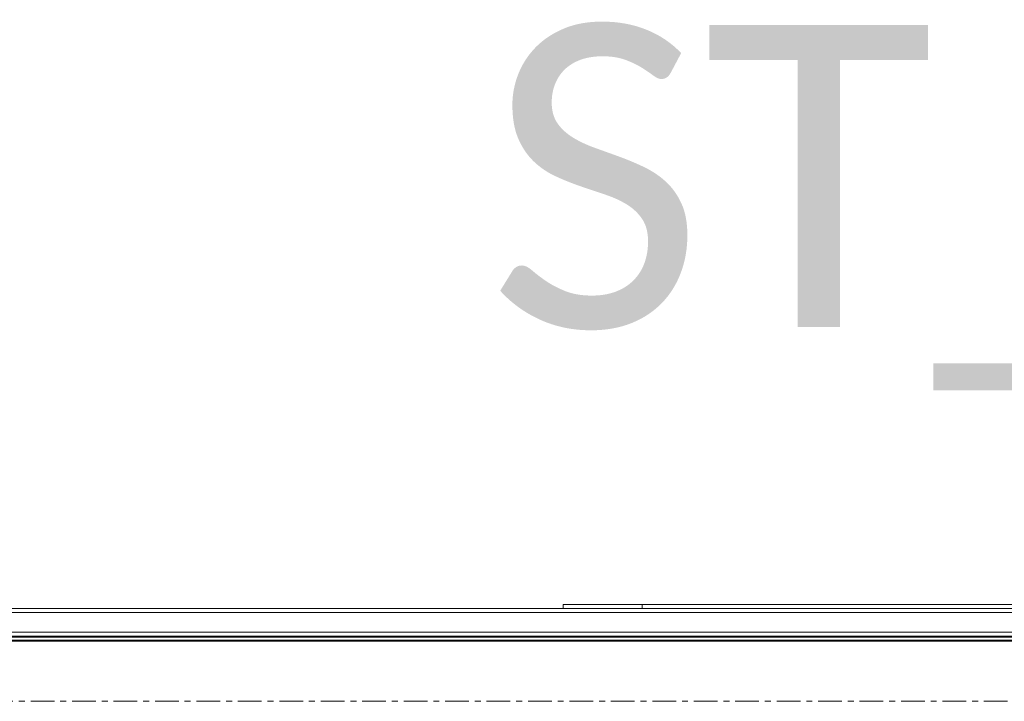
# Model space of a CAD drawing. Header units: millimetres. Extents: x -3388 to 301539, y -5590 to 54660.
# Tile 153 of 216: x 75366 to 75865, y 29700 to 30046. Entities that reach past the tile are written whole.
import ezdxf

# ---------------------------------------------------------------- set-up
doc = ezdxf.new("R2010")
doc.units = ezdxf.units.MM
doc.linetypes.add('stramienlijn', pattern=[21, 12, -3, 3, -3])
for name, color, linetype, lineweight in [('A-ANNO-IDEN', 131, 'Continuous', 18), ('I-FURN', 30, 'Continuous', 13), ('S-GRID', 1, 'Continuous', 9)]:
    doc.layers.add(name, color=color, linetype=linetype, lineweight=lineweight)
doc.styles.add('Calibri', font='calibri.ttf', dxfattribs={"height": 153.100159})

# ---------------------------------------------------------------- blocks, each defined once
blk = doc.blocks.new('300_82_oth_Cascando Whiteboard Round 20 - 4104___default_dwg_72_CADO_WH_D2_ME_WH_4104-19556229-4e verdieping - bouwdeel 3_ 4_ 5')
at = {"layer": 'I-FURN', "color": 8, "lineweight": 9}
for p, q in [((804, 4), (807.04, 4)), ((837.27, 4), (844, 4)), ((844, 4), (837.27, 4)), ((802, -14.5), (802, -14))]:
    blk.add_line(p, q, dxfattribs=at)
at = {"layer": 'I-FURN', "color": 8, "lineweight": 9, "flags": 128}
for points in [[(807.04, 4), (804, 4), (804, 2), (804, 4)], [(10.75, -14.5), (18, -14.5), (1466, -14.5), (1476.75, -14.5)], [(1476.47, -14), (1466, -14), (18, -14), (11.53, -14)]]:
    blk.add_lwpolyline(points, dxfattribs=at)
blk = doc.blocks.new('300_82_oth_Cascando Whiteboard Round 20 - 4104___default_dwg_72cado_wh21AD191D793464E4B9ED8C6E3807C616E-19556230-4e verdieping - bouwdeel 3_ 4_ 5')
blk.add_blockref('300_82_oth_Cascando Whiteboard Round 20 - 4104___default_dwg_72_CADO_WH_D2_ME_WH_4104-19556229-4e verdieping - bouwdeel 3_ 4_ 5', (0, 0))
blk = doc.blocks.new('300_82_oth_Cascando Whiteboard Round 20 - 4104___default_dwg_72CADO_WH_D3_ME_WH_BOARD_4104-19556231-4e verdieping - bouwdeel 3_ 4_ 5')
at = {"layer": 'I-FURN', "color": 8, "lineweight": 9}
for p, q in [((20, -12), (1468, -12)), ((1468, -12.5), (20, -12.5))]:
    blk.add_line(p, q, dxfattribs=at)
blk = doc.blocks.new('300_82_oth_Cascando Whiteboard Round 20 - 4104___default_dwg_72CADO_WH_D3_ME_WH_FRAME_4104-19556232-4e verdieping - bouwdeel 3_ 4_ 5')
at = {"layer": 'I-FURN', "color": 8, "lineweight": 9}
for p, q in [((1468, 2), (20, 2)), ((804, 4), (804, 2)), ((804, 4), (807.04, 4)), ((844, 4), (804, 4)), ((804, 4), (844, 4)), ((807.04, 4), (804, 4)), ((837.13, 4), (844, 4)), ((844, 4), (837.13, 4)), ((20, -12), (1468, -12))]:
    blk.add_line(p, q, dxfattribs=at)
at = {"layer": 'I-FURN', "color": 8, "lineweight": 9, "flags": 128}
for points in [[(20, 2), (382, 2), (744, 2), (1106, 2), (1468, 2)], [(1468, 2), (1106, 2), (744, 2), (382, 2), (20, 2)], [(1468, 0), (1106, 0), (744, 0), (382, 0), (20, 0)], [(20, 0), (382, 0), (744, 0), (1106, 0), (1468, 0)], [(804, 2), (804, 2.5), (804, 3), (804, 3.5), (804, 4)], [(804, 4), (804, 3.5), (804, 3), (804, 2.5), (804, 2)], [(844, 2), (844, 2.5), (844, 3), (844, 3.5), (844, 4)], [(1186, 4), (1116, 4), (980, 4), (844, 4)], [(844, 4), (844, 3.5), (844, 3), (844, 2.5), (844, 2)], [(844, 4), (980, 4), (1116, 4), (1186, 4)], [(20, -10), (382, -10), (744, -10), (1106, -10), (1468, -10)], [(1468, -10), (1106, -10), (744, -10), (382, -10), (20, -10)], [(1468, -12), (1106, -12), (744, -12), (382, -12), (20, -12)], [(20, -12), (382, -12), (744, -12), (1106, -12), (1468, -12)]]:
    blk.add_lwpolyline(points, dxfattribs=at)
blk = doc.blocks.new('300_82_oth_Cascando Whiteboard Round 20 - 4104___default_dwg_EDWG3FA6B10C5DB54CC1AB4491F623A3088D-19556233-4e verdieping - bouwdeel 3_ 4_ 5')
for name in ['300_82_oth_Cascando Whiteboard Round 20 - 4104___default_dwg_72CADO_WH_D3_ME_WH_FRAME_4104-19556232-4e verdieping - bouwdeel 3_ 4_ 5', '300_82_oth_Cascando Whiteboard Round 20 - 4104___default_dwg_72cado_wh21AD191D793464E4B9ED8C6E3807C616E-19556230-4e verdieping - bouwdeel 3_ 4_ 5', '300_82_oth_Cascando Whiteboard Round 20 - 4104___default_dwg_72CADO_WH_D3_ME_WH_BOARD_4104-19556231-4e verdieping - bouwdeel 3_ 4_ 5']:
    blk.add_blockref(name, (0, 0))
blk = doc.blocks.new('300_82_oth_Cascando Whiteboard Round 20 - 4104___default_dwg-19556228-4e verdieping - bouwdeel 3_ 4_ 5')
blk.add_blockref('300_82_oth_Cascando Whiteboard Round 20 - 4104___default_dwg_EDWG3FA6B10C5DB54CC1AB4491F623A3088D-19556233-4e verdieping - bouwdeel 3_ 4_ 5', (0, 0))
blk = doc.blocks.new('300_82_oth_Cascando Whiteboard Round 20 - Cascando Whiteboard Round 20_ 1190x1540mm-19556236-4e verdieping - bouwdeel 3_ 4_ 5')
at = {"layer": 'I-FURN', "color": 8, "lineweight": 9}
for p, q in [((-742, 7), (742, 7)), ((742, -7.5), (-742, -7.5))]:
    blk.add_line(p, q, dxfattribs=at)
blk.add_blockref('300_82_oth_Cascando Whiteboard Round 20 - 4104___default_dwg-19556228-4e verdieping - bouwdeel 3_ 4_ 5', (-744, 5))
blk = doc.blocks.new('Stadhuis Zoetermeer_OTH_interieur_rvt-1-4e verdieping - bouwdeel 3_ 4_ 5')
at = {"color": 8, "lineweight": 9}
blk.add_blockref('300_82_oth_Cascando Whiteboard Round 20 - Cascando Whiteboard Round 20_ 1190x1540mm-19556236-4e verdieping - bouwdeel 3_ 4_ 5', (75581.8, 29740), dxfattribs=at)

msp = doc.modelspace()

# ---------------------------------------------------------------- linework, layer by layer
at = {"layer": 'S-GRID', "linetype": 'stramienlijn'}
msp.add_line((130950, 29700), (12500.1395, 29700), dxfattribs=at)

# ---------------------------------------------------------------- block references
at = {"lineweight": 5}
msp.add_blockref('Stadhuis Zoetermeer_OTH_interieur_rvt-1-4e verdieping - bouwdeel 3_ 4_ 5', (0, 0), dxfattribs=at)

# ---------------------------------------------------------------- next in the draw order: texts
at = {"layer": 'A-ANNO-IDEN', "lineweight": 9, "insert": (76054.2672, 30042.8051), "char_height": 153.10016, "width": 1095.076887, "attachment_point": 2, "line_spacing_factor": 1.156427, "style": 'Calibri', "bg_fill": 3, "box_fill_scale": 1.25, "bg_fill_color": 0, "bg_fill_transparency": 0}
msp.add_mtext('ST_60-16', dxfattribs=at)

doc.saveas('drawing.dxf')
